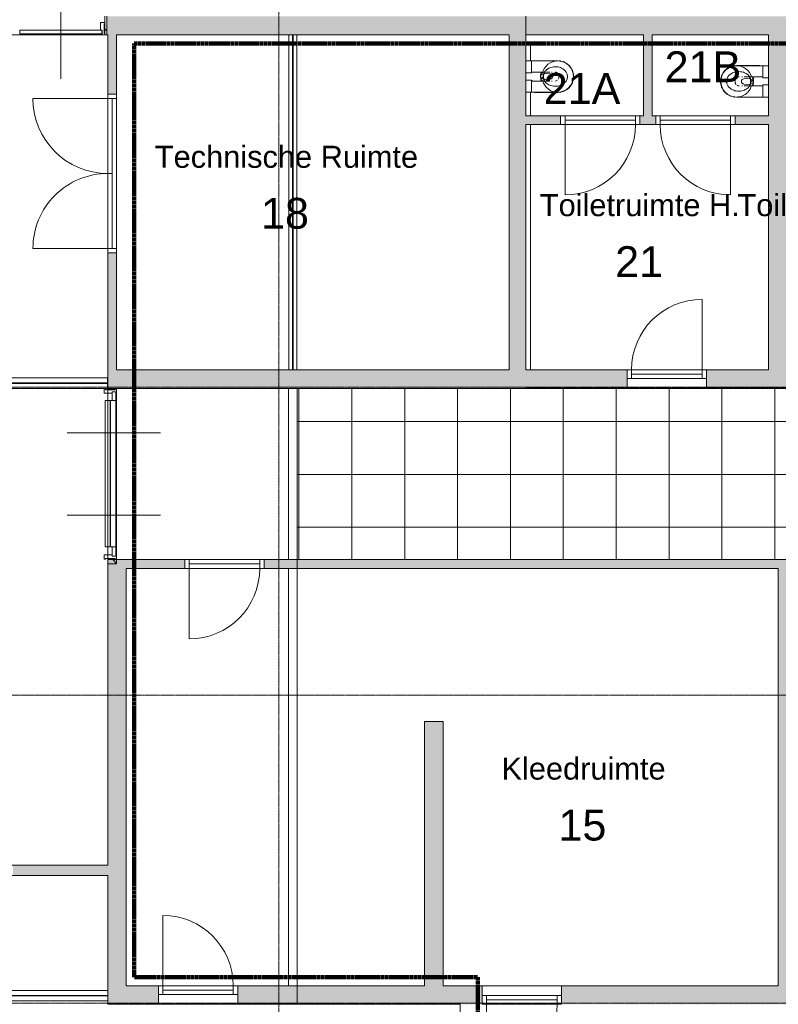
# Model space of a CAD drawing. Header units: millimetres. Extents: x 1158 to 98602, y 910 to 113498.
# Tile 5 of 30: x 53938 to 62549, y 48121 to 59302. Entities that reach past the tile are written whole.
import ezdxf

# ---------------------------------------------------------------- set-up
doc = ezdxf.new("R2010")
doc.units = ezdxf.units.MM
doc.linetypes.add('Afbreeklijn', pattern=[9, 5, -2, 0, -2])
doc.linetypes.add('ARC Grid Line', pattern=[22.225, 12.7, -3.175, 3.175, -3.175])
for name, color, linetype, lineweight in [('A--A2__Ruwbouw', 8, 'Continuous', 9), ('A--A45__Plafondafwerkingen', 8, 'Continuous', 15), ('A--L$01A__Algemeen', 7, 'Continuous', 9), ('A--L$07A__Stramien', 1, 'Continuous', 13), ('A--L22__Binnenwanden', 2, 'Continuous', 9), ('A--L23__Vloeren', 3, 'Continuous', 9), ('A--L28__Hoofddraagconstructies', 3, 'Continuous', 9), ('A--L3__Afbouw', 2, 'Continuous', 9), ('A--L45__Plafondafwerkingen', 1, 'Continuous', 9), ('A--L74__VasteSanitaireVoorz', 1, 'Continuous', 9), ('A--LD30__DetailPenMiddel', 3, 'Continuous', 9), ('A--LR9__AlgVoorz', 7, 'Continuous', 9), ('A--T$01A__Algemeen', 1, 'Continuous', 9), ('A--TR9__AlgVoorz', 1, 'Continuous', 13)]:
    doc.layers.add(name, color=color, linetype=linetype, lineweight=lineweight)
doc.styles.add('Arial', font='arial.ttf', dxfattribs={"height": 350})
doc.styles.add('Arial_1', font='arial.ttf', dxfattribs={"height": 250})

# ---------------------------------------------------------------- blocks, each defined once
blk = doc.blocks.new('32_DO_WB_vo deur enkel2 - vo 2-2241147-DO-Begane grond - nieuwe situatie - plafond')
at = {"layer": 'A--L$01A__Algemeen'}
blk.add_line((520, 50), (520, 850), dxfattribs=at)
blk.add_arc((520, 50), 800, 90, 180, dxfattribs=at)
at = {"layer": 'A--L3__Afbouw'}
for p, q in [((-330, 50), (-330, -50)), ((-280, 50), (-330, 50)), ((520, 50), (-280, 50)), ((-280, 50), (-280, 0)), ((-280, 50), (-280, -50)), ((520, 0), (520, 50)), ((520, -50), (520, 50)), ((520, 50), (570, 50)), ((570, 50), (570, -50)), ((-330, -50), (-280, -50)), ((520, 0), (-280, 0)), ((-280, -50), (520, -50)), ((570, -50), (520, -50))]:
    blk.add_line(p, q, dxfattribs=at)
blk = doc.blocks.new('32_DO_WB_vo deur enkel1 - vo 2-2338839-DO-Begane grond - nieuwe situatie - plafond')
at = {"layer": 'A--L$01A__Algemeen'}
blk.add_line((520, -105), (520, -905), dxfattribs=at)
blk.add_arc((520, -105), 800, 180, 270, dxfattribs=at)
at = {"layer": 'A--L3__Afbouw'}
for p, q in [((-280, -5), (-330, -5)), ((-330, -5), (-330, -105)), ((-330, -105), (-280, -105)), ((-280, -5), (-280, -105)), ((520, -5), (-280, -5)), ((-280, -55), (-280, -105)), ((-280, -55), (520, -55)), ((-280, -105), (520, -105)), ((520, -105), (520, -5)), ((520, -5), (570, -5)), ((520, -105), (520, -55)), ((570, -105), (520, -105)), ((570, -5), (570, -105))]:
    blk.add_line(p, q, dxfattribs=at)
blk = doc.blocks.new('32_DO_WB_vo deur enkel2 - vo 2-2241153-DO-Begane grond - nieuwe situatie - plafond')
at = {"layer": 'A--L$01A__Algemeen'}
blk.add_line((520, 105), (520, 905), dxfattribs=at)
blk.add_arc((520, 105), 800, 90, 180, dxfattribs=at)
at = {"layer": 'A--L3__Afbouw'}
for p, q in [((-330, 105), (-330, 5)), ((-280, 105), (-330, 105)), ((-330, 5), (-280, 5)), ((520, 105), (-280, 105)), ((-280, 105), (-280, 55)), ((-280, 105), (-280, 5)), ((520, 55), (-280, 55)), ((-280, 5), (520, 5)), ((520, 55), (520, 105)), ((520, 5), (520, 105)), ((520, 105), (570, 105)), ((570, 5), (520, 5)), ((570, 105), (570, 5))]:
    blk.add_line(p, q, dxfattribs=at)
blk = doc.blocks.new('32_DO_WB_vo deur enkel2 - vo 2-2241142-DO-Begane grond - nieuwe situatie - plafond')
at = {"layer": 'A--L$01A__Algemeen'}
blk.add_line((520, -50), (520, -850), dxfattribs=at)
blk.add_arc((520, -50), 800, 180, 270, dxfattribs=at)
at = {"layer": 'A--L3__Afbouw'}
for p, q in [((-280, 50), (-330, 50)), ((-330, 50), (-330, -50)), ((-280, 50), (-280, -50)), ((520, 50), (-280, 50)), ((-280, 0), (-280, -50)), ((-280, 0), (520, 0)), ((520, -50), (520, 50)), ((520, 50), (570, 50)), ((520, -50), (520, 0)), ((570, 50), (570, -50)), ((-330, -50), (-280, -50)), ((-280, -50), (520, -50)), ((570, -50), (520, -50))]:
    blk.add_line(p, q, dxfattribs=at)
blk = doc.blocks.new('32_DO_WB_vo deur dubbel1 - vo 2-2130700-DO-Begane grond - nieuwe situatie - plafond')
at = {"layer": 'A--L$01A__Algemeen'}
for p, q in [((-1190, 50), (-1190, 900)), ((510, 50), (510, 900))]:
    blk.add_line(p, q, dxfattribs=at)
for centre, start, end in [((-1190, 50), 360, 90), ((510, 50), 90, 180)]:
    blk.add_arc(centre, 850, start, end, dxfattribs=at)
at = {"layer": 'A--L3__Afbouw'}
for p, q in [((-1240, 50), (-1240, -50)), ((-1190, 50), (-1240, 50)), ((-340, 50), (-1190, 50)), ((-1190, 0), (-1190, 50)), ((-1190, 50), (-1190, -50)), ((-340, 50), (-340, 0)), ((510, 50), (-340, 50)), ((-340, 50), (-340, 0)), ((510, 0), (510, 50)), ((510, -50), (510, 50)), ((510, 50), (560, 50)), ((560, 50), (560, -50)), ((-1240, -50), (-1190, -50)), ((-340, 0), (-1190, 0)), ((-1190, -50), (510, -50)), ((510, 0), (-340, 0)), ((560, -50), (510, -50))]:
    blk.add_line(p, q, dxfattribs=at)
blk = doc.blocks.new('74_PF_UN_toilet_rimfree - type-V6-DO-Begane grond - nieuwe situatie - plafond')
at = {"layer": 'A--L$01A__Algemeen'}
for p, q in [((-180, -97), (-180, -363)), ((180, -363), (180, -97))]:
    blk.add_line(p, q, dxfattribs=at)
at = {"layer": 'A--L$01A__Algemeen', "flags": 128}
for points in [[(-179, -378), (-179, -385), (-178, -392)], [(-168, -426), (-166, -433), (-163, -440)], [(164, -437), (167, -430), (169, -423)], [(177, -396), (178, -389), (179, -381)], [(-147, -467), (-144, -471), (-140, -476)], [(-115, -502), (-109, -506), (-103, -510)], [(-78, -525), (-72, -528), (-65, -531)], [(-31, -540), (-24, -541), (-16, -542)], [(19, -542), (27, -541), (34, -540)], [(61, -532), (68, -530), (75, -527)], [(106, -509), (111, -504), (117, -500)], [(137, -479), (142, -474), (146, -468), (147, -467)]]:
    blk.add_lwpolyline(points, dxfattribs=at)
at = {"layer": 'A--L$01A__Algemeen'}
blk.add_arc((0, -363), 180, 180, 360, dxfattribs=at)
at = {"layer": 'A--L74__VasteSanitaireVoorz'}
for p, q in [((-123, 0), (-178, 0)), ((-178, -63), (-178, 0)), ((-123, 0), (-178, 0)), ((-178, -63), (-178, 0)), ((-56, 0), (-123, 0)), ((-56, 0), (-123, 0)), ((-41, 0), (-56, 0)), ((-41, 0), (-56, 0)), ((41, 0), (-41, 0)), ((-41, 0), (-41, -63)), ((41, 0), (-41, 0)), ((-41, 0), (-41, -63)), ((56, 0), (41, 0)), ((41, -63), (41, 0)), ((56, 0), (41, 0)), ((41, -63), (41, 0)), ((123, 0), (56, 0)), ((123, 0), (56, 0)), ((178, 0), (123, 0)), ((178, 0), (123, 0)), ((178, 0), (178, -63)), ((178, 0), (178, -63)), ((-178, -63), (-123, -63)), ((-178, -362), (-178, -63)), ((-178, -63), (-123, -63)), ((-178, -362), (-178, -63)), ((-123, -63), (-56, -63)), ((-123, -63), (-56, -63)), ((-56, -63), (-41, -63)), ((-56, -63), (-41, -63)), ((-51, -63), (-51, -192)), ((-51, -63), (-51, -192)), ((-50, -63), (-50, -78)), ((41, -63), (56, -63)), ((41, -63), (56, -63)), ((50, -78), (50, -63)), ((51, -192), (51, -63)), ((51, -192), (51, -63)), ((56, -63), (123, -63)), ((56, -63), (123, -63)), ((123, -63), (178, -63)), ((123, -63), (178, -63)), ((178, -63), (178, -362)), ((178, -63), (178, -362)), ((-40, -178), (-36, -177)), ((-40, -178), (-36, -177)), ((-35, -218), (-30, -278)), ((-35, -218), (-30, -278)), ((35, -218), (30, -278)), ((35, -218), (30, -278)), ((38, -178), (40, -178)), ((38, -178), (40, -178)), ((-51, -254), (-51, -243)), ((-51, -254), (-51, -243)), ((-51, -301), (-51, -292)), ((-51, -301), (-51, -292)), ((51, -243), (51, -254)), ((51, -243), (51, -254)), ((51, -292), (51, -301)), ((51, -292), (51, -301)), ((-71, -526), (-65, -528)), ((-71, -526), (-65, -528)), ((19, -539), (26, -539)), ((19, -539), (26, -539))]:
    blk.add_line(p, q, dxfattribs=at)
at = {"layer": 'A--L74__VasteSanitaireVoorz', "flags": 128}
for points in [[(-53, -184), (-48, -181), (-43, -179), (-40, -178)], [(-53, -184), (-48, -181), (-43, -179), (-40, -178)], [(-51, -250), (-51, -247), (-51, -244), (-51, -241), (-51, -239), (-51, -236), (-51, -233), (-51, -230), (-51, -227), (-51, -224), (-51, -221), (-51, -218), (-51, -215), (-51, -212), (-51, -209), (-51, -206), (-51, -203), (-51, -200), (-51, -197), (-51, -194), (-51, -192), (-51, -189), (-51, -186), (-51, -184), (-51, -181), (-51, -181)], [(-51, -250), (-51, -247), (-51, -244), (-51, -241), (-51, -239), (-51, -236), (-51, -233), (-51, -230), (-51, -227), (-51, -224), (-51, -221), (-51, -218), (-51, -215), (-51, -212), (-51, -209), (-51, -206), (-51, -203), (-51, -200), (-51, -197), (-51, -194), (-51, -192), (-51, -189), (-51, -186), (-51, -184), (-51, -181), (-51, -181)], [(-31, -176), (-27, -174), (-22, -173), (-17, -173), (-13, -172), (-8, -172), (-3, -171), (1, -171)], [(-31, -176), (-27, -174), (-22, -173), (-17, -173), (-13, -172), (-8, -172), (-3, -171), (1, -171)], [(16, -172), (20, -173), (25, -174), (29, -175)], [(16, -172), (20, -173), (25, -174), (29, -175)], [(40, -178), (45, -180), (50, -182)], [(40, -178), (45, -180), (50, -182)], [(51, -181), (51, -183), (51, -186), (51, -189), (51, -191), (51, -194), (51, -197), (51, -200), (51, -203), (51, -206), (51, -209), (51, -211), (51, -214), (51, -217), (51, -220), (51, -223), (51, -226), (51, -229), (51, -232), (51, -235), (51, -238), (51, -241), (51, -244), (51, -247), (51, -250), (51, -250)], [(51, -181), (51, -183), (51, -186), (51, -189), (51, -191), (51, -194), (51, -197), (51, -200), (51, -203), (51, -206), (51, -209), (51, -211), (51, -214), (51, -217), (51, -220), (51, -223), (51, -226), (51, -229), (51, -232), (51, -235), (51, -238), (51, -241), (51, -244), (51, -247), (51, -250), (51, -250)], [(-51, -253), (-51, -253), (-51, -252), (-51, -251), (-51, -251), (-51, -250), (-51, -250)], [(-51, -253), (-51, -253), (-51, -252), (-51, -251), (-51, -251), (-51, -250), (-51, -250)], [(-51, -273), (-51, -272), (-51, -271), (-51, -270), (-51, -269), (-51, -267), (-51, -266), (-51, -265), (-51, -263), (-51, -262), (-51, -260), (-51, -259), (-51, -257), (-51, -255), (-51, -253), (-51, -253)], [(-51, -273), (-51, -272), (-51, -271), (-51, -270), (-51, -269), (-51, -267), (-51, -266), (-51, -265), (-51, -263), (-51, -262), (-51, -260), (-51, -259), (-51, -257), (-51, -255), (-51, -253), (-51, -253)], [(51, -250), (51, -250), (51, -251), (51, -252), (51, -252), (51, -253), (51, -253)], [(51, -250), (51, -250), (51, -251), (51, -252), (51, -252), (51, -253), (51, -253)], [(51, -253), (51, -255), (51, -257), (51, -258), (51, -260), (51, -262), (51, -263), (51, -265), (51, -266), (51, -267), (51, -268), (51, -270), (51, -271), (51, -272), (51, -273), (51, -273)], [(51, -253), (51, -255), (51, -257), (51, -258), (51, -260), (51, -262), (51, -263), (51, -265), (51, -266), (51, -267), (51, -268), (51, -270), (51, -271), (51, -272), (51, -273), (51, -273)], [(-178, -377), (-177, -384), (-176, -391)], [(-178, -377), (-177, -384), (-176, -391)], [(-167, -425), (-164, -432), (-161, -438)], [(-167, -425), (-164, -432), (-161, -438)], [(163, -435), (165, -429), (168, -422)], [(163, -435), (165, -429), (168, -422)], [(175, -394), (176, -387), (177, -380)], [(175, -394), (176, -387), (177, -380)], [(-144, -467), (-143, -469), (-139, -474)], [(-144, -467), (-143, -469), (-139, -474)], [(-114, -500), (-108, -504), (-102, -508)], [(-114, -500), (-108, -504), (-102, -508)], [(-30, -538), (-23, -539), (-16, -540)], [(-30, -538), (-23, -539), (-16, -540)], [(61, -530), (68, -527), (74, -524)], [(61, -530), (68, -527), (74, -524)], [(105, -506), (111, -502), (116, -498)], [(105, -506), (111, -502), (116, -498)], [(136, -477), (141, -472), (145, -466)], [(136, -477), (141, -472), (145, -466)]]:
    blk.add_lwpolyline(points, dxfattribs=at)
at = {"layer": 'A--L74__VasteSanitaireVoorz'}
for centre, radius, start, end in [((0, -362), 178, 105, 180), ((0, -362), 178, 105, 180), ((4, -301), 105, 125.0353, 144.9647), ((4, -301), 105, 125.0353, 144.9647), ((4, -301), 105, 109.8989, 125.0353), ((4, -301), 105, 109.8989, 125.0353), ((4, -301), 130, 109.8989, 115.1422), ((4, -301), 130, 109.8989, 115.1422), ((-21, -217), 13.7, 129.7154, 185), ((-21, -217), 13.7, 129.7154, 185), ((0, -289), 118, 89.6795, 105.8677), ((0, -289), 118, 89.6795, 105.8677), ((0, -289), 92.7, 70.1011, 109.8989), ((0, -289), 92.7, 70.1011, 109.8989), ((0, -289), 87.7, 70.1011, 109.8989), ((0, -289), 87.7, 70.1011, 109.8989), ((0, -362), 178, 90, 97.7481), ((0, -362), 178, 90, 97.7481), ((0, -289), 118, 74.1359, 83.367), ((0, -289), 118, 74.1359, 83.367), ((0, -362), 178, 79.9824, 84.198), ((0, -362), 178, 79.9824, 84.198), ((21, -217), 13.7, 355, 50.2846), ((21, -217), 13.7, 355, 50.2846), ((-4, -301), 105, 54.9647, 70.1011), ((-4, -301), 105, 54.9647, 70.1011), ((-4, -301), 130, 64.8578, 70.1011), ((-4, -301), 130, 64.8578, 70.1011), ((0, -362), 178, 46.5915, 75), ((0, -362), 178, 46.5915, 75), ((-4, -301), 105, 35.0353, 54.9647), ((-4, -301), 105, 35.0353, 54.9647), ((51, -334), 162, 161.7326, 186.2674), ((51, -334), 162, 161.7326, 186.2674), ((51, -334), 162, 144.9647, 161.7326), ((51, -334), 162, 144.9647, 161.7326), ((0, -276), 29.6, 185, 355), ((0, -276), 29.6, 185, 355), ((-51, -334), 162, 18.2674, 35.0353), ((-51, -334), 162, 18.2674, 35.0353), ((-51, -334), 162, 353.7326, 18.2674), ((-51, -334), 162, 353.7326, 18.2674), ((0, -362), 178, 0, 45), ((0, -362), 178, 0, 45), ((0, -362), 178, 180, 0), ((0, -362), 178, 180, 360), ((0, -362), 178, 180, 0), ((0, -362), 178, 180, 360), ((73, -331), 185, 186.2674, 203.7326), ((73, -331), 185, 186.2674, 203.7326), ((17, -356), 123, 203.7326, 236.2674), ((17, -356), 123, 203.7326, 236.2674), ((-17, -356), 123, 303.7326, 336.2674), ((-17, -356), 123, 303.7326, 336.2674), ((-73, -331), 185, 336.2674, 353.7326), ((-73, -331), 185, 336.2674, 353.7326), ((0, -381), 92.8, 236.2674, 303.7326), ((0, -381), 92.8, 236.2674, 303.7326)]:
    blk.add_arc(centre, radius, start, end, dxfattribs=at)
for start_param, end_param in [(3.169544, 3.561853), (3.169544, 3.561853), (5.759587, 6.255234), (5.759587, 6.255234), (3.938541, 5.486237), (3.938541, 5.486237)]:
    blk.add_ellipse((0, -331), major_axis=(51, 0), ratio=0.927184, start_param=start_param, end_param=end_param, dxfattribs=at)
blk.add_open_spline([(51, -181), (51, -179), (49, -176), (40, -172), (26, -169), (9, -168), (-9, -168), (-25, -169), (-35, -171), (-41, -173), (-46, -175), (-50, -177), (-51, -180), (-51, -181)], degree=3, knots=[0, 0, 0, 0, 0.111111, 0.222222, 0.333333, 0.444444, 0.555556, 0.666667, 0.75, 0.791667, 0.833333, 0.916667, 1, 1, 1, 1], dxfattribs=at)
blk.add_open_spline([(51, -181), (51, -179), (49, -176), (40, -172), (26, -169), (9, -168), (-9, -168), (-25, -169), (-35, -171), (-41, -173), (-46, -175), (-50, -177), (-51, -180), (-51, -181)], degree=3, knots=[0, 0, 0, 0, 0.111111, 0.222222, 0.333333, 0.444444, 0.555556, 0.666667, 0.75, 0.791667, 0.833333, 0.916667, 1, 1, 1, 1], dxfattribs=at)
blk = doc.blocks.new('74_PF_UN_toilet_rimfree - type-V7-DO-Begane grond - nieuwe situatie - plafond')
at = {"layer": 'A--L$01A__Algemeen'}
for p, q in [((-180, -97), (-180, -363)), ((180, -363), (180, -97))]:
    blk.add_line(p, q, dxfattribs=at)
at = {"layer": 'A--L$01A__Algemeen', "flags": 128}
for points in [[(-179, -378), (-179, -385), (-178, -392)], [(-168, -426), (-166, -433), (-163, -440)], [(164, -437), (167, -430), (169, -423)], [(177, -396), (178, -389), (179, -381)], [(-149, -465), (-144, -471), (-140, -476)], [(-115, -502), (-109, -506), (-103, -510)], [(-78, -525), (-72, -528), (-65, -531)], [(-31, -540), (-31, -540), (-24, -541), (-16, -542)], [(19, -542), (27, -541), (34, -540)], [(61, -532), (68, -530), (75, -527)], [(106, -509), (111, -504), (117, -500)], [(137, -479), (142, -474), (146, -468)]]:
    blk.add_lwpolyline(points, dxfattribs=at)
at = {"layer": 'A--L$01A__Algemeen'}
blk.add_arc((0, -363), 180, 180, 360, dxfattribs=at)
at = {"layer": 'A--L74__VasteSanitaireVoorz'}
for p, q in [((-123, 0), (-178, 0)), ((-178, -63), (-178, 0)), ((-123, 0), (-178, 0)), ((-178, -63), (-178, 0)), ((-56, 0), (-123, 0)), ((-56, 0), (-123, 0)), ((-41, 0), (-56, 0)), ((-41, 0), (-56, 0)), ((41, 0), (-41, 0)), ((-41, 0), (-41, -63)), ((41, 0), (-41, 0)), ((-41, 0), (-41, -63)), ((56, 0), (41, 0)), ((41, -63), (41, 0)), ((56, 0), (41, 0)), ((41, -63), (41, 0)), ((123, 0), (56, 0)), ((123, 0), (56, 0)), ((178, 0), (123, 0)), ((178, 0), (123, 0)), ((178, 0), (178, -63)), ((178, 0), (178, -63)), ((-178, -63), (-123, -63)), ((-178, -362), (-178, -63)), ((-178, -63), (-123, -63)), ((-178, -362), (-178, -63)), ((-123, -63), (-56, -63)), ((-123, -63), (-56, -63)), ((-56, -63), (-41, -63)), ((-56, -63), (-41, -63)), ((-51, -63), (-51, -185)), ((-51, -63), (-51, -185)), ((-50, -63), (-50, -78)), ((41, -63), (56, -63)), ((41, -63), (56, -63)), ((50, -78), (50, -68)), ((51, -185), (51, -63)), ((51, -185), (51, -63)), ((56, -63), (123, -63)), ((56, -63), (123, -63)), ((123, -63), (178, -63)), ((123, -63), (178, -63)), ((178, -63), (178, -362)), ((178, -63), (178, -362)), ((-40, -178), (-36, -177)), ((-40, -178), (-36, -177)), ((-35, -218), (-30, -278)), ((-35, -218), (-30, -278)), ((35, -218), (30, -278)), ((35, -218), (30, -278)), ((38, -178), (40, -178)), ((38, -178), (40, -178)), ((-51, -254), (-51, -243)), ((-51, -254), (-51, -243)), ((-51, -301), (-51, -292)), ((-51, -301), (-51, -292)), ((51, -243), (51, -254)), ((51, -243), (51, -254)), ((51, -292), (51, -301)), ((51, -292), (51, -301)), ((-71, -526), (-65, -528)), ((-71, -526), (-65, -528)), ((19, -539), (26, -539)), ((19, -539), (26, -539))]:
    blk.add_line(p, q, dxfattribs=at)
at = {"layer": 'A--L74__VasteSanitaireVoorz', "flags": 128}
for points in [[(-53, -184), (-48, -181), (-43, -179), (-40, -178)], [(-53, -184), (-48, -181), (-43, -179), (-40, -178)], [(-51, -250), (-51, -247), (-51, -244), (-51, -241), (-51, -239), (-51, -236), (-51, -233), (-51, -230), (-51, -227), (-51, -224), (-51, -221), (-51, -218), (-51, -215), (-51, -212), (-51, -209), (-51, -206), (-51, -203), (-51, -200), (-51, -197), (-51, -194), (-51, -192), (-51, -189), (-51, -186), (-51, -184), (-51, -181), (-51, -181)], [(-51, -250), (-51, -247), (-51, -244), (-51, -241), (-51, -239), (-51, -236), (-51, -233), (-51, -230), (-51, -227), (-51, -224), (-51, -221), (-51, -218), (-51, -215), (-51, -212), (-51, -209), (-51, -206), (-51, -203), (-51, -200), (-51, -197), (-51, -194), (-51, -192), (-51, -189), (-51, -186), (-51, -184), (-51, -181), (-51, -181)], [(-31, -176), (-27, -174), (-22, -173), (-17, -173), (-13, -172), (-8, -172), (-3, -171), (1, -171)], [(-31, -176), (-27, -174), (-22, -173), (-17, -173), (-13, -172), (-8, -172), (-3, -171), (1, -171)], [(16, -172), (20, -173), (25, -174), (29, -175)], [(16, -172), (20, -173), (25, -174), (29, -175)], [(40, -178), (45, -180), (50, -182)], [(40, -178), (45, -180), (50, -182)], [(51, -181), (51, -183), (51, -186), (51, -189), (51, -191), (51, -194), (51, -197), (51, -200), (51, -203), (51, -206), (51, -209), (51, -211), (51, -214), (51, -217), (51, -220), (51, -223), (51, -226), (51, -229), (51, -232), (51, -235), (51, -238), (51, -241), (51, -244), (51, -247), (51, -250), (51, -250)], [(51, -181), (51, -183), (51, -186), (51, -189), (51, -191), (51, -194), (51, -197), (51, -200), (51, -203), (51, -206), (51, -209), (51, -211), (51, -214), (51, -217), (51, -220), (51, -223), (51, -226), (51, -229), (51, -232), (51, -235), (51, -238), (51, -241), (51, -244), (51, -247), (51, -250), (51, -250)], [(-51, -253), (-51, -253), (-51, -252), (-51, -251), (-51, -251), (-51, -250), (-51, -250)], [(-51, -253), (-51, -253), (-51, -252), (-51, -251), (-51, -251), (-51, -250), (-51, -250)], [(-51, -273), (-51, -272), (-51, -271), (-51, -270), (-51, -269), (-51, -267), (-51, -266), (-51, -265), (-51, -263), (-51, -262), (-51, -260), (-51, -259), (-51, -257), (-51, -255), (-51, -253), (-51, -253)], [(-51, -273), (-51, -272), (-51, -271), (-51, -270), (-51, -269), (-51, -267), (-51, -266), (-51, -265), (-51, -263), (-51, -262), (-51, -260), (-51, -259), (-51, -257), (-51, -255), (-51, -253), (-51, -253)], [(51, -250), (51, -250), (51, -251), (51, -252), (51, -252), (51, -253), (51, -253)], [(51, -250), (51, -250), (51, -251), (51, -252), (51, -252), (51, -253), (51, -253)], [(51, -253), (51, -255), (51, -257), (51, -258), (51, -260), (51, -262), (51, -263), (51, -265), (51, -266), (51, -267), (51, -268), (51, -270), (51, -271), (51, -272), (51, -273), (51, -273)], [(51, -253), (51, -255), (51, -257), (51, -258), (51, -260), (51, -262), (51, -263), (51, -265), (51, -266), (51, -267), (51, -268), (51, -270), (51, -271), (51, -272), (51, -273), (51, -273)], [(-178, -377), (-177, -384), (-176, -391)], [(-178, -377), (-177, -384), (-176, -391)], [(-167, -425), (-164, -432), (-161, -438)], [(-167, -425), (-164, -432), (-161, -438)], [(163, -435), (165, -429), (168, -422)], [(163, -435), (165, -429), (168, -422)], [(175, -394), (176, -387), (177, -380)], [(175, -394), (176, -387), (177, -380)], [(-147, -463), (-143, -469), (-139, -474)], [(-147, -463), (-143, -469), (-139, -474)], [(-114, -500), (-108, -504), (-102, -508)], [(-114, -500), (-108, -504), (-102, -508)], [(-30, -538), (-23, -539), (-16, -540)], [(-30, -538), (-23, -539), (-16, -540)], [(61, -530), (68, -527), (74, -524)], [(61, -530), (68, -527), (74, -524)], [(105, -506), (111, -502), (116, -498)], [(105, -506), (111, -502), (116, -498)], [(136, -477), (141, -472), (145, -466)], [(136, -477), (141, -472), (145, -466)]]:
    blk.add_lwpolyline(points, dxfattribs=at)
at = {"layer": 'A--L74__VasteSanitaireVoorz'}
for centre, radius, start, end in [((0, -362), 178, 105, 180), ((0, -362), 178, 105, 180), ((4, -301), 105, 125.0353, 144.9647), ((4, -301), 105, 125.0353, 144.9647), ((4, -301), 105, 109.8989, 125.0353), ((4, -301), 105, 109.8989, 125.0353), ((4, -301), 130, 109.8989, 115.1422), ((4, -301), 130, 109.8989, 115.1422), ((-21, -217), 13.7, 129.7154, 185), ((-21, -217), 13.7, 129.7154, 185), ((0, -289), 92.7, 70.1011, 109.8989), ((0, -289), 92.7, 70.1011, 109.8989), ((0, -289), 118, 89.6795, 105.4357), ((0, -289), 118, 89.6795, 105.4357), ((0, -362), 178, 91.9965, 100.0191), ((0, -362), 178, 91.9965, 100.0191), ((0, -289), 87.7, 70.1011, 109.8989), ((0, -289), 87.7, 70.1011, 109.8989), ((0, -289), 118, 74.1359, 83.367), ((0, -289), 118, 74.1359, 83.367), ((0, -362), 178, 79.9824, 84.198), ((0, -362), 178, 79.9824, 84.198), ((21, -217), 13.7, 355, 50.2846), ((21, -217), 13.7, 355, 50.2846), ((-4, -301), 105, 54.9647, 70.1011), ((-4, -301), 105, 54.9647, 70.1011), ((-4, -301), 130, 64.8578, 70.1011), ((-4, -301), 130, 64.8578, 70.1011), ((0, -362), 178, 0, 77.0246), ((0, -362), 178, 0, 77.0246), ((-4, -301), 105, 35.0353, 54.9647), ((-4, -301), 105, 35.0353, 54.9647), ((51, -334), 162, 161.7326, 186.2674), ((51, -334), 162, 161.7326, 186.2674), ((51, -334), 162, 144.9647, 161.7326), ((51, -334), 162, 144.9647, 161.7326), ((0, -276), 29.6, 185, 355), ((0, -276), 29.6, 185, 355), ((-51, -334), 162, 18.2674, 35.0353), ((-51, -334), 162, 18.2674, 35.0353), ((-51, -334), 162, 353.7326, 18.2674), ((-51, -334), 162, 353.7326, 18.2674), ((0, -362), 178, 180, 0), ((0, -362), 178, 180, 360), ((0, -362), 178, 180, 0), ((0, -362), 178, 180, 360), ((73, -331), 185, 186.2674, 203.7326), ((73, -331), 185, 186.2674, 203.7326), ((17, -356), 123, 203.7326, 236.2674), ((17, -356), 123, 203.7326, 236.2674), ((-17, -356), 123, 303.7326, 336.2674), ((-17, -356), 123, 303.7326, 336.2674), ((-73, -331), 185, 336.2674, 353.7326), ((-73, -331), 185, 336.2674, 353.7326), ((0, -381), 92.8, 236.2674, 303.7326), ((0, -381), 92.8, 236.2674, 303.7326)]:
    blk.add_arc(centre, radius, start, end, dxfattribs=at)
for start_param, end_param in [(3.169544, 3.665191), (3.169544, 3.665191), (5.759587, 6.255234), (5.759587, 6.255234), (4.048297, 5.486237), (4.048297, 5.486237)]:
    blk.add_ellipse((0, -331), major_axis=(51, 0), ratio=0.927184, start_param=start_param, end_param=end_param, dxfattribs=at)
blk.add_open_spline([(51, -181), (51, -179), (49, -176), (40, -172), (26, -169), (9, -168), (-9, -168), (-25, -169), (-35, -171), (-41, -173), (-46, -175), (-50, -177), (-51, -180), (-51, -181)], degree=3, knots=[0, 0, 0, 0, 0.111111, 0.222222, 0.333333, 0.444444, 0.555556, 0.666667, 0.75, 0.791667, 0.833333, 0.916667, 1, 1, 1, 1], dxfattribs=at)
blk.add_open_spline([(51, -181), (51, -179), (49, -176), (40, -172), (26, -169), (9, -168), (-9, -168), (-25, -169), (-35, -171), (-41, -173), (-46, -175), (-50, -177), (-51, -180), (-51, -181)], degree=3, knots=[0, 0, 0, 0, 0.111111, 0.222222, 0.333333, 0.444444, 0.555556, 0.666667, 0.75, 0.791667, 0.833333, 0.916667, 1, 1, 1, 1], dxfattribs=at)
blk = doc.blocks.new('28-11_ARC_staal_balk_IPE - IPE180-1721540-DO-Begane grond - nieuwe situatie - plafond')
at = {"layer": 'A--L28__Hoofddraagconstructies'}
for p, q in [((-1877, 45.5), (1930, 45.5)), ((1930, 2.65), (-1877, 2.65)), ((1930, -2.65), (-1877, -2.65)), ((-1877, -45.5), (1930, -45.5))]:
    blk.add_line(p, q, dxfattribs=at)
blk = doc.blocks.new('32_DO_WB_vo deur enkel1 - vo 2-1766217-DO-Begane grond - nieuwe situatie - plafond')
at = {"layer": 'A--L$01A__Algemeen'}
blk.add_line((520, 105), (520, 905), dxfattribs=at)
blk.add_arc((520, 105), 800, 90, 180, dxfattribs=at)
at = {"layer": 'A--L3__Afbouw'}
for p, q in [((-330, 105), (-330, 5)), ((-280, 105), (-330, 105)), ((-330, 5), (-280, 5)), ((520, 105), (-280, 105)), ((-280, 105), (-280, 55)), ((-280, 105), (-280, 5)), ((520, 55), (-280, 55)), ((-280, 5), (520, 5)), ((520, 55), (520, 105)), ((520, 5), (520, 105)), ((520, 105), (570, 105)), ((570, 5), (520, 5)), ((570, 105), (570, 5))]:
    blk.add_line(p, q, dxfattribs=at)
blk = doc.blocks.new('28_SFO_staal_balk_HEA - HEA 120-1766533-DO-Begane grond - nieuwe situatie - plafond')
at = {"layer": 'A--L28__Hoofddraagconstructies'}
for p, q in [((-899, 60), (1098, 60)), ((1098, 3), (-899, 3)), ((1098, -60), (1098, 60)), ((1098, -2), (-899, -2)), ((-899, -60), (1098, -60))]:
    blk.add_line(p, q, dxfattribs=at)
blk = doc.blocks.new('28_SFO_staal_balk_HEA - HEA 120-1924202-DO-Begane grond - nieuwe situatie - plafond')
at = {"layer": 'A--L28__Hoofddraagconstructies'}
for p, q in [((-833.5, 60), (-833.5, -60)), ((-833.5, 60), (827.6, 60)), ((827.6, 2.5), (-833.5, 2.5)), ((827.6, -60), (827.6, 60)), ((827.6, -2.5), (-833.5, -2.5)), ((-833.5, -60), (827.6, -60))]:
    blk.add_line(p, q, dxfattribs=at)
blk = doc.blocks.new('28_SFO_staal_balk_HEA - HEA 120-2667358-DO-Begane grond - nieuwe situatie - plafond')
at = {"layer": 'A--L28__Hoofddraagconstructies'}
for p, q in [((-1106.5, 60), (1143.5, 60)), ((1143.5, 2.5), (-1106.5, 2.5)), ((1143.5, -2.5), (-1106.5, -2.5)), ((-1106.5, -60), (1143.5, -60))]:
    blk.add_line(p, q, dxfattribs=at)
blk = doc.blocks.new('N_frame_border_rebate_single_brickmold_2sided - jamb_border-2542700-DO-Begane grond - nieuwe situatie - plafond')
at = {"layer": 'A--L$01A__Algemeen', "lineweight": 15}
for p, q in [((-50, 52), (-50, 140)), ((-50, 140), (0, 140)), ((0, 125), (-10, 125)), ((-10, 125), (-10, 15)), ((0, 140), (0, 125)), ((-33, 52), (-50, 52)), ((-33, 0), (-33, 52)), ((0, 0), (-33, 0)), ((-10, 15), (0, 15)), ((0, 15), (0, 0))]:
    blk.add_line(p, q, dxfattribs=at)
blk = doc.blocks.new('N_door_leaf_single_generic - N_door_leaf_single_generic-2661229-DO-Begane grond - nieuwe situatie - plafond')
at = {"layer": 'A--L3__Afbouw', "lineweight": 15}
for p, q in [((-465, 0), (-465, 40)), ((-465, 40), (465, 40)), ((465, 0), (-465, 0)), ((465, 40), (465, 0))]:
    blk.add_line(p, q, dxfattribs=at)
blk = doc.blocks.new('N_frame_border_rebate_single_brickmold_2sided - jamb_border-2542699-DO-Begane grond - nieuwe situatie - plafond')
at = {"layer": 'A--L$01A__Algemeen', "lineweight": 15}
for p, q in [((-33, -52), (-33, 0)), ((-33, 0), (0, 0)), ((0, 0), (0, -15)), ((-50, -140), (-50, -52)), ((-50, -52), (-33, -52)), ((0, -15), (-10, -15)), ((-10, -15), (-10, -125)), ((0, -140), (-50, -140)), ((-10, -125), (0, -125)), ((0, -125), (0, -140))]:
    blk.add_line(p, q, dxfattribs=at)
blk = doc.blocks.new('N_door_leaf_single_generic - N_door_leaf_single_generic-2661306-DO-Begane grond - nieuwe situatie - plafond')
at = {"layer": 'A--L3__Afbouw', "lineweight": 15}
for p, q in [((-465, 0), (-465, 40)), ((-465, 40), (-366, 40)), ((-366, 0), (-465, 0))]:
    blk.add_line(p, q, dxfattribs=at)
blk = doc.blocks.new('N_door_leaf_single_generic - N_door_leaf_single_generic-2661316-DO-Begane grond - nieuwe situatie - plafond')
at = {"layer": 'A--L3__Afbouw', "lineweight": 15}
for p, q in [((360.1, 40), (465, 40)), ((465, 0), (360.1, 0)), ((465, 40), (465, 0))]:
    blk.add_line(p, q, dxfattribs=at)

msp = doc.modelspace()

# ---------------------------------------------------------------- hatches: boundary and pattern name
at = {"layer": 'A--A2__Ruwbouw'}
h = msp.add_hatch(dxfattribs=at)
h.set_pattern_fill('FP_16', color=256, angle=-45, style=0, pattern_type=2)
h.set_pattern_definition([(315, (22463.35, 0), (-84.85281, -84.85281), [])])
h.paths.add_polyline_path([(54927.6, 59131.4), (54927.6, 59341.4), (54905.1, 59341.4), (54905.1, 59131.4)])
h.paths.add_polyline_path([(52937.6, 59131.4), (52970.1, 59131.4), (52970.1, 59341.4), (52937.6, 59341.4)])
for points in [[(54937.6, 59131.4), (54937.6, 59341.4), (54927.6, 59341.4), (54927.6, 59131.4)], [(57298.9, 59131.4), (59682.6, 59131.4), (59682.6, 59341.4), (55037.6, 59341.4), (55037.6, 59131.4), (55430.9, 59131.4)], [(66638.9, 59131.4), (67097.6, 59131.4), (67097.6, 59341.4), (59682.6, 59341.4), (59682.6, 59131.4), (66516.6, 59131.4)], [(59492.6, 55114.4), (59682.6, 55116.4), (59682.6, 59131.4), (59492.6, 59131.4), (59492.6, 55324.4)], [(61117.6, 58211.4), (61117.6, 59131.4), (61017.6, 59131.4), (61017.6, 58211.4), (61034.9, 58211.4)], [(62437.6, 55326.4), (62647.6, 55326.4), (62647.6, 59131.4), (62437.6, 59131.4), (62437.6, 56635.1)], [(59492.6, 55114.4), (59492.6, 55324.4), (55037.6, 55324.4), (55037.6, 55114.4), (57298.9, 55114.4)], [(54937.6, 48331.4), (55147.6, 48331.4), (55147.6, 53171.4), (54937.6, 53171.4), (54937.6, 49582.4)], [(62648.6, 48331.4), (62648.6, 53071.4), (62548.6, 53071.4), (62548.6, 48331.4)], [(58742.6, 48331.4), (58742.6, 51331.4), (58532.6, 51331.4), (58532.6, 48331.4)]]:
    msp.add_hatch(color=10, dxfattribs=at).paths.add_polyline_path(points)
h = msp.add_hatch(color=10, dxfattribs=at)
h.paths.add_polyline_path([(54937.6, 55114.4), (55037.6, 55114.4), (55037.6, 56655.4), (54937.6, 56655.4)])
h.paths.add_polyline_path([(55037.6, 58455.4), (55037.6, 59341.4), (54937.6, 59341.4), (54937.6, 58455.4)])
h = msp.add_hatch(color=10, dxfattribs=at)
h.paths.add_polyline_path([(61034.9, 58111.4), (61157.6, 58111.4), (61157.6, 58211.4), (60977.6, 58211.4), (60977.6, 58111.4)])
h.paths.add_polyline_path([(59682.6, 58111.4), (60077.6, 58111.4), (60077.6, 58211.4), (59682.6, 58211.4)])
h.paths.add_polyline_path([(62057.6, 58111.4), (62437.6, 58111.4), (62437.6, 58211.4), (62057.6, 58211.4)])
h = msp.add_hatch(color=10, dxfattribs=at)
h.paths.add_polyline_path([(60832.6, 55116.4), (60832.6, 55326.4), (59682.6, 55326.4), (59682.6, 55116.4)])
h.paths.add_polyline_path([(63811.6, 55116.4), (65349.1, 55116.4), (65349.1, 55326.4), (63811.6, 55326.4), (63811.6, 55226.4)])
h.paths.add_polyline_path([(66249.1, 55116.4), (67097.6, 55116.4), (67097.6, 55326.4), (66249.1, 55326.4), (66249.1, 55226.4)])
h.paths.add_polyline_path([(62911.6, 55116.4), (62911.6, 55326.4), (61732.6, 55326.4), (61732.6, 55116.4)])
h = msp.add_hatch(dxfattribs=at)
h.set_pattern_fill('FP_16', color=256, angle=-45, style=0, pattern_type=2)
h.set_pattern_definition([(315, (22463.35, 0), (-84.85281, -84.85281), [])])
h.paths.add_polyline_path([(55037.6, 53121.4), (55037.6, 53175.4), (54937.6, 53175.4), (54937.6, 53121.4)])
h = msp.add_hatch(color=10, dxfattribs=at)
h.paths.add_polyline_path([(56712.6, 53071.4), (57087.6, 53071.4), (57087.6, 53171.4), (56712.6, 53171.4)])
h.paths.add_polyline_path([(55147.6, 53071.4), (55812.6, 53071.4), (55812.6, 53171.4), (55147.6, 53171.4)])
h = msp.add_hatch(color=10, dxfattribs=at)
h.paths.add_polyline_path([(62648.6, 53071.4), (65567.6, 53071.4), (65567.6, 53171.4), (57087.6, 53171.4), (57087.6, 53071.4), (62548.6, 53071.4)])
h.paths.add_polyline_path([(67047.6, 53071.4), (67047.6, 53171.4), (66467.6, 53171.4), (66467.6, 53071.4)])
h = msp.add_hatch(color=10, dxfattribs=at)
h.paths.add_polyline_path([(54937.6, 49582.4), (54937.6, 49702.4), (53862.3, 49702.4), (53862.3, 49582.4)])
h.paths.add_polyline_path([(52504.2, 49582.4), (52962.3, 49582.4), (52962.3, 49702.4), (52504.2, 49702.4), (52504.2, 49682.4)])
h = msp.add_hatch(color=10, dxfattribs=at)
h.paths.add_polyline_path([(56412.6, 48121.4), (57087.6, 48121.4), (57087.6, 48331.4), (56412.6, 48331.4), (56412.6, 48231.4)])
h.paths.add_polyline_path([(54937.6, 48121.4), (55512.6, 48121.4), (55512.6, 48331.4), (54937.6, 48331.4)])
h = msp.add_hatch(color=10, dxfattribs=at)
h.paths.add_polyline_path([(67047.6, 48121.4), (67047.6, 48331.4), (60088.1, 48331.4), (60088.1, 48121.4), (61337.6, 48121.4)])
h.paths.add_polyline_path([(57087.6, 48121.4), (59188.1, 48121.4), (59188.1, 48331.4), (57087.6, 48331.4)])
at = {"layer": 'A--A45__Plafondafwerkingen'}
h = msp.add_hatch(dxfattribs=at)
h.set_pattern_fill('FP_10', color=256, style=0, pattern_type=2)
h.set_pattern_definition([(180, (64907.6, 54137.94), (7e-14, 600), []), (90, (64907.6, 54137.94), (600, -4e-14), [])])
h.paths.add_polyline_path([(67047.6, 53171.4), (72727.6, 53171.4), (72727.6, 55114.4), (57087.6, 55114.4), (57087.6, 53171.4), (66467.6, 53171.4)])

# ---------------------------------------------------------------- linework, layer by layer
at = {"layer": 'A--L$07A__Stramien', "linetype": 'ARC Grid Line'}
for p, q in [((56880.6, 95686.5), (56880.6, 40299.5)), ((84886.3, 55130.4), (39730.3, 55130.4)), ((84886.3, 51632.9), (39730.3, 51632.9)), ((84886.3, 48135.4), (39730.3, 48135.4))]:
    msp.add_line(p, q, dxfattribs=at)
at = {"layer": 'A--L22__Binnenwanden', "lineweight": 15}
for p, q in [((54905.1, 59131.4), (54905.1, 59341.4)), ((59682.6, 58834.7), (59682.6, 59341.4)), ((54937.6, 59131.4), (54905.1, 59131.4)), ((54937.6, 58455.4), (54937.6, 59131.4)), ((55037.6, 59131.4), (55037.6, 58455.4)), ((59492.6, 59131.4), (55037.6, 59131.4)), ((59492.6, 55324.4), (59492.6, 59131.4)), ((61017.6, 59131.4), (59682.6, 59131.4)), ((61017.6, 58211.4), (61017.6, 59131.4)), ((61117.6, 59131.4), (61117.6, 58211.4)), ((62437.6, 59131.4), (61117.6, 59131.4)), ((62437.6, 58211.4), (62437.6, 59131.4)), ((59682.6, 58478.2), (59682.6, 58211.4)), ((59682.6, 58211.4), (60077.6, 58211.4)), ((60977.6, 58211.4), (61017.6, 58211.4)), ((61117.6, 58211.4), (61157.6, 58211.4)), ((62057.6, 58211.4), (62437.6, 58211.4)), ((59682.6, 58111.4), (59682.6, 55326.4)), ((60077.6, 58111.4), (59682.6, 58111.4)), ((61157.6, 58111.4), (60977.6, 58111.4)), ((62437.6, 58111.4), (62057.6, 58111.4)), ((62437.6, 55326.4), (62437.6, 58111.4)), ((54937.6, 55110.4), (54937.6, 56655.4)), ((55037.6, 56655.4), (55037.6, 55324.4)), ((55037.6, 55324.4), (59492.6, 55324.4)), ((59682.6, 55326.4), (60832.6, 55326.4)), ((61732.6, 55326.4), (62437.6, 55326.4)), ((60832.6, 55226.4), (60832.6, 55116.4)), ((61732.6, 55116.4), (61732.6, 55226.4)), ((54937.6, 55114.4), (59682.6, 55114.4)), ((55037.6, 55110.4), (54937.6, 55110.4)), ((55037.6, 55114.4), (55037.6, 55110.4)), ((60832.6, 55116.4), (59682.6, 55116.4)), ((59682.6, 55116.4), (59682.6, 55114.4)), ((62911.6, 55116.4), (61732.6, 55116.4)), ((54937.6, 49702.4), (54937.6, 53175.4)), ((54937.6, 53175.4), (55037.6, 53175.4)), ((54937.6, 53171.4), (55812.6, 53171.4)), ((55037.6, 53121.4), (54937.6, 53121.4)), ((55037.6, 53175.4), (55037.6, 53121.4)), ((56712.6, 53171.4), (65567.6, 53171.4)), ((57087.6, 53171.4), (57087.6, 53071.4)), ((55147.6, 53071.4), (55147.6, 48331.4)), ((55812.6, 53071.4), (55147.6, 53071.4)), ((62548.6, 53071.4), (56712.6, 53071.4)), ((62548.6, 48331.4), (62548.6, 53071.4)), ((58532.6, 48331.4), (58532.6, 51331.4)), ((58532.6, 51331.4), (58742.6, 51331.4)), ((58742.6, 51331.4), (58742.6, 48331.4)), ((53862.3, 49702.4), (54937.6, 49702.4)), ((54937.6, 49582.4), (53862.3, 49582.4)), ((54937.6, 48121.4), (54937.6, 49582.4)), ((55147.6, 48331.4), (55512.6, 48331.4)), ((56412.6, 48331.4), (58532.6, 48331.4)), ((57087.6, 48331.4), (57087.6, 48121.4)), ((58742.6, 48331.4), (59188.1, 48331.4)), ((59188.1, 48331.4), (59188.1, 48221.4)), ((60088.1, 48221.4), (60088.1, 48331.4)), ((60088.1, 48331.4), (62548.6, 48331.4)), ((55512.6, 48231.4), (55512.6, 48121.4)), ((56412.6, 48121.4), (56412.6, 48231.4)), ((55512.6, 48121.4), (54937.6, 48121.4))]:
    msp.add_line(p, q, dxfattribs=at)
at = {"layer": 'A--L22__Binnenwanden'}
for p, q in [((54927.6, 59131.4), (54927.6, 59341.4)), ((53003.1, 59131.4), (54872.1, 59131.4)), ((54937.6, 55110.4), (54937.6, 55100.4)), ((54937.6, 55060.4), (54937.6, 54976.4)), ((55037.6, 53208.4), (55037.6, 55077.4)), ((60832.6, 55116.4), (61732.6, 55116.4)), ((54937.6, 53315.3), (54937.6, 53225.4)), ((54937.6, 53185.4), (54937.6, 53175.4)), ((60088.1, 48331.4), (59188.1, 48331.4)), ((55512.6, 48121.4), (56412.6, 48121.4))]:
    msp.add_line(p, q, dxfattribs=at)
at = {"layer": 'A--L23__Vloeren'}
for p, q in [((56987.6, 55114.4), (56987.6, 53171.4)), ((56987.6, 53071.4), (56987.6, 48331.4))]:
    msp.add_line(p, q, dxfattribs=at)
at = {"layer": 'A--L45__Plafondafwerkingen'}
for p, q in [((57087.6, 53171.4), (57087.6, 55114.4)), ((59682.6, 55114.4), (72727.6, 55114.4)), ((57087.6, 48331.4), (57087.6, 53071.4))]:
    msp.add_line(p, q, dxfattribs=at)
at = {"layer": 'A--LD30__DetailPenMiddel'}
for p, q in [((59682.6, 59040.4), (59737.6, 59040.4)), ((59737.6, 59040.4), (59737.6, 58834.7)), ((59737.6, 59040.4), (59737.6, 58834.7)), ((59737.6, 58478.2), (59737.6, 58211.4)), ((59737.6, 58478.2), (59737.6, 58211.4)), ((59737.6, 58111.4), (59737.6, 55326.4)), ((59737.6, 58111.4), (59737.6, 55326.4))]:
    msp.add_line(p, q, dxfattribs=at)
at = {"layer": 'A--LD30__DetailPenMiddel', "linetype": 'Afbreeklijn', "lineweight": 100}
for p, q in [((71621.6, 59031.4), (55237.6, 59031.4)), ((55237.6, 49310.4), (55237.6, 59031.4)), ((55237.6, 48431.4), (55237.6, 49310.4)), ((55237.6, 48431.4), (59137.6, 48431.4)), ((59137.6, 48431.4), (59137.6, 43891.4))]:
    msp.add_line(p, q, dxfattribs=at)
at = {"layer": 'A--LR9__AlgVoorz', "flags": 128}
for points in [[(54937.6, 49702.4), (54937.6, 53121.4), (54937.6, 55219.4), (54937.6, 59131.4), (52937.6, 59131.4), (52937.6, 55091.4), (49737.6, 55091.4), (49737.6, 49702.4), (52504.2, 49702.4), (52652.6, 49702.4)], [(55037.6, 59131.4), (55037.6, 55324.4), (59492.6, 55324.4), (59492.6, 55328), (59492.6, 58161.4), (59492.6, 59129.8), (59492.6, 59131.4), (56711.6, 59131.4)], [(59682.6, 59131.4), (59682.6, 58211.4), (61017.6, 58211.4), (61017.6, 59131.4)], [(62437.6, 58211.4), (62437.6, 59131.4), (61117.6, 59131.4), (61117.6, 58211.4)], [(59682.6, 55326.4), (62437.6, 55326.4), (62437.6, 58111.4), (61067.6, 58111.4), (59682.6, 58111.4)], [(55037.6, 53171.4), (57087.6, 53171.4), (62598.6, 53171.4), (67097.6, 53171.4), (68966.6, 53171.4), (71466.6, 53171.4), (72727.6, 53171.4), (72727.6, 55116.4), (67097.6, 55116.4), (66411.6, 55116.4), (65186.6, 55116.4), (64121.6, 55116.4), (62542.6, 55116.4), (59684.2, 55116.4), (59682.6, 55116.4), (59587.6, 55114.4), (55037.6, 55114.4)], [(55147.6, 48331.4), (57037.6, 48331.4), (57087.6, 48331.4), (58532.6, 48331.4), (58532.6, 51331.4), (58742.6, 51331.4), (58742.6, 48331.4), (58987.6, 48331.4), (60288.6, 48331.4), (61287.6, 48331.4), (62548.6, 48331.4), (62548.6, 53071.4), (57087.6, 53071.4), (55147.6, 53071.4), (55147.6, 49642.4)], [(58937.6, 44261.4), (58937.6, 45311.4), (58937.6, 48121.4), (58637.6, 48121.4), (57087.6, 48121.4), (57037.6, 48121.4), (54937.6, 48121.4), (54937.6, 49582.4), (52687.6, 49582.4), (52687.6, 44261.4), (58126, 44261.4), (58127.6, 44261.4), (58399.2, 44261.4)]]:
    msp.add_lwpolyline(points, close=True, dxfattribs=at)
at = {"layer": 'A--T$01A__Algemeen', "lineweight": 13}
for p, q in [((54405.1, 59691.4), (54405.1, 58631.4)), ((54477.6, 54610.4), (55537.6, 54610.4)), ((54477.6, 53675.4), (55537.6, 53675.4))]:
    msp.add_line(p, q, dxfattribs=at)

# ---------------------------------------------------------------- block references
at = {"layer": 'A--L$01A__Algemeen'}
msp.add_blockref('N_frame_border_rebate_single_brickmold_2sided - jamb_border-2542700-DO-Begane grond - nieuwe situatie - plafond', (54905.1, 59131.4), dxfattribs=at)
for name, p, rotation in [('N_frame_border_rebate_single_brickmold_2sided - jamb_border-2542700-DO-Begane grond - nieuwe situatie - plafond', (55037.6, 55110.4), 89.99999999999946), ('N_frame_border_rebate_single_brickmold_2sided - jamb_border-2542699-DO-Begane grond - nieuwe situatie - plafond', (55037.6, 53175.4), 269.9999999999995)]:
    msp.add_blockref(name, p, dxfattribs=dict(at, rotation=rotation))
at = {"layer": 'A--L28__Hoofddraagconstructies'}
for name, p, rotation in [('28-11_ARC_staal_balk_IPE - IPE180-1721540-DO-Begane grond - nieuwe situatie - plafond', (57037.6, 57201.4), 89.99999999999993), ('28_SFO_staal_balk_HEA - HEA 120-1924202-DO-Begane grond - nieuwe situatie - plafond', (54967.6, 54142.9), 269.9999999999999)]:
    msp.add_blockref(name, p, dxfattribs=dict(at, rotation=rotation))
for name, p in [('28_SFO_staal_balk_HEA - HEA 120-1766533-DO-Begane grond - nieuwe situatie - plafond', (53836.6, 55174.4)), ('28_SFO_staal_balk_HEA - HEA 120-2667358-DO-Begane grond - nieuwe situatie - plafond', (53794.1, 48219.9))]:
    msp.add_blockref(name, p, dxfattribs=at)
at = {"layer": 'A--L3__Afbouw'}
for name, p, rotation in [('N_door_leaf_single_generic - N_door_leaf_single_generic-2661229-DO-Begane grond - nieuwe situatie - plafond', (54405.1, 59181.4), 180), ('32_DO_WB_vo deur dubbel1 - vo 2-2130700-DO-Begane grond - nieuwe situatie - plafond', (54987.6, 57895.6), 89.99999999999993), ('32_DO_WB_vo deur enkel2 - vo 2-2241147-DO-Begane grond - nieuwe situatie - plafond', (60647.6, 58161.4), 180), ('N_door_leaf_single_generic - N_door_leaf_single_generic-2661306-DO-Begane grond - nieuwe situatie - plafond', (54987.6, 54610.4), 269.9999999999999), ('N_door_leaf_single_generic - N_door_leaf_single_generic-2661316-DO-Begane grond - nieuwe situatie - plafond', (54987.6, 53675.4), 269.9999999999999), ('32_DO_WB_vo deur enkel2 - vo 2-2241147-DO-Begane grond - nieuwe situatie - plafond', (56382.6, 53121.4), 180), ('32_DO_WB_vo deur enkel1 - vo 2-2338839-DO-Begane grond - nieuwe situatie - plafond', (56082.6, 48226.4), 180), ('32_DO_WB_vo deur enkel1 - vo 2-1766217-DO-Begane grond - nieuwe situatie - plafond', (59758.1, 48226.4), 180)]:
    msp.add_blockref(name, p, dxfattribs=dict(at, rotation=rotation))
for name, p in [('32_DO_WB_vo deur enkel2 - vo 2-2241142-DO-Begane grond - nieuwe situatie - plafond', (61487.6, 58161.4)), ('32_DO_WB_vo deur enkel2 - vo 2-2241153-DO-Begane grond - nieuwe situatie - plafond', (61162.6, 55221.4))]:
    msp.add_blockref(name, p, dxfattribs=at)
at = {"layer": 'A--L74__VasteSanitaireVoorz'}
for name, p, rotation in [('74_PF_UN_toilet_rimfree - type-V7-DO-Begane grond - nieuwe situatie - plafond', (59682.6, 58656.4), 89.9999999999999), ('74_PF_UN_toilet_rimfree - type-V6-DO-Begane grond - nieuwe situatie - plafond', (62435.6, 58601.4), 269.9999999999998)]:
    msp.add_blockref(name, p, dxfattribs=dict(at, rotation=rotation))

# ---------------------------------------------------------------- texts
at = {"layer": 'A--TR9__AlgVoorz', "attachment_point": 1}
for s, insert, char_height, width, style in [('21B', (61258.2, 58942.5), 350, 1074.261, 'Arial'), ('21A', (59885.7, 58695.7), 350, 1074.261, 'Arial'), ('Technische Ruimte', (55471, 57870.2), 250, 3591.56, 'Arial_1'), ('18', (56676.9, 57278.5), 350, 673.417, 'Arial'), ('Toiletruimte H.', (59841.4, 57321.2), 250, 2741.771, 'Arial_1'), ('Toiletruimte D.', (62084.7, 57321.2), 250, 2741.771, 'Arial_1'), ('21', (60696.9, 56729.5), 350, 673.417, 'Arial'), ('Kleedruimte', (59406.2, 50923), 250, 2236.708, 'Arial_1'), ('15', (60053.1, 50331.3), 350, 673.417, 'Arial')]:
    msp.add_mtext(s, dxfattribs=dict(at, insert=insert, char_height=char_height, width=width, style=style))

doc.saveas('drawing.dxf')
